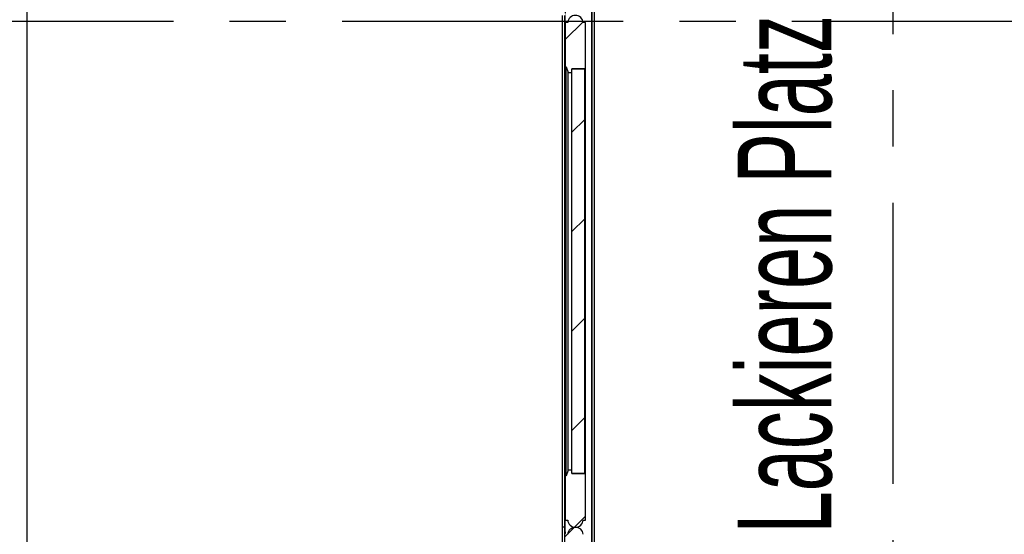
# Model space of a CAD drawing. Header units: millimetres. Extents: x 250 to 59450, y 0 to 41800.
# Tile 67 of 148: x 42300 to 44524, y 13902 to 15065. Entities that reach past the tile are written whole.
import ezdxf

# ---------------------------------------------------------------- set-up
doc = ezdxf.new("R2010")
doc.units = ezdxf.units.MM
doc.header["$LTSCALE"] = 50
for name, pattern in [('CENTER', [10.16, 6.35, -1.27, 1.27, -1.27]), ('CENTERX2', [20.32, 12.7, -2.54, 2.54, -2.54]), ('DOT2', [0.635, 0, -0.635])]:
    doc.linetypes.add(name, pattern=pattern)
for name, color, linetype in [('KONTUR', 7, 'Continuous'), ('MASS', 29, 'Continuous'), ('SCHNITT', 5, 'CENTER')]:
    doc.layers.add(name, color=color, linetype=linetype)
doc.styles.add('SLDTEXTSTYLE0', font='TXT', dxfattribs={"width": 0.605})
doc.dimstyles.new('SLDDIMSTYLE2', dxfattribs={"dimtxt": 128.415934, "dimasz": 100, "dimexe": 0, "dimexo": 0.0625, "dimgap": 32.103984, "dimtad": 1, "dimdec": 1, "dimrnd": 1e-09, "dimzin": 12, "dimdsep": 46, "dimtxsty": 'SLDTEXTSTYLE0', "dimsah": 1, "dimcen": 0.09, "dimadec": 0, "dimazin": 3, "dimtfac": 1, "dimtdec": 1, "dimtofl": 0, "dimtmove": 0, "dimatfit": 3, "dimfxl": 1, "dimfrac": 2, "dimtolj": 1, "dimtzin": 12, "dimarcsym": 0})

# ---------------------------------------------------------------- blocks, each defined once
blk = doc.blocks.new('Tor 3500_ 1 zu 2 offen')
at = {"layer": 'KONTUR', "color": 8, "linetype": 'DOT2', "true_color": 0x808080}
blk.add_line((0, 1000), (175000, 1000), dxfattribs=at)
blk = doc.blocks.new('_D_2')
at = {"layer": 'MASS'}
for p, q in [((42317.4, 16180.4), (42291.1, 16180.4)), ((42316.1, 16180.4), (42316.1, 12898.4)), ((42349.4, 12898.4), (42291.1, 12898.4))]:
    blk.add_line(p, q, dxfattribs=at)
for points in [[(42316.1, 16180.4), (42291.1, 16080.4), (42341.1, 16080.4)], [(42316.1, 12898.4), (42341.1, 12998.4), (42291.1, 12998.4)]]:
    blk.add_solid(points, dxfattribs=at)
at = {"layer": 'MASS', "char_height": 132.29, "attachment_point": 1, "rotation": 90, "style": 'SLDTEXTSTYLE0'}
for s, insert in [('3282', (42145.6, 14563.9)), ('Tor li.', (42145.6, 14122.9))]:
    blk.add_mtext(s, dxfattribs=dict(at, insert=insert))
blk = doc.blocks.new('_D_40')
at = {"layer": 'MASS'}
for p, q in [((43482.4, 16546.4), (41238.6, 16546.4)), ((41263.6, 16546.4), (41263.6, 12446.4)), ((43482.4, 12446.4), (41238.6, 12446.4))]:
    blk.add_line(p, q, dxfattribs=at)
for points in [[(41263.6, 16546.4), (41238.6, 16446.4), (41288.6, 16446.4)], [(41263.6, 12446.4), (41288.6, 12546.4), (41238.6, 12546.4)]]:
    blk.add_solid(points, dxfattribs=at)
at = {"layer": 'MASS', "insert": (41093.1, 14300.4), "char_height": 132.29, "attachment_point": 1, "rotation": 90, "style": 'SLDTEXTSTYLE0'}
blk.add_mtext('4100', dxfattribs=at)
blk = doc.blocks.new('_D_44')
at = {"layer": 'MASS'}
for p, q in [((43482.4, 16496.4), (41566.7, 16496.4)), ((41591.7, 12496.4), (41591.7, 16496.4)), ((43482.4, 12496.4), (41566.7, 12496.4))]:
    blk.add_line(p, q, dxfattribs=at)
for points in [[(41591.7, 16496.4), (41566.7, 16396.4), (41616.7, 16396.4)], [(41591.7, 12496.4), (41616.7, 12596.4), (41566.7, 12596.4)]]:
    blk.add_solid(points, dxfattribs=at)
at = {"layer": 'MASS', "insert": (41421.2, 14300.4), "char_height": 132.29, "attachment_point": 1, "rotation": 90, "style": 'SLDTEXTSTYLE0'}
blk.add_mtext('4000', dxfattribs=at)
blk = doc.blocks.new('_D_52')
at = {"layer": 'MASS'}
for p, q in [((43482.4, 16246.4), (41918.3, 16246.4)), ((41943.3, 12746.4), (41943.3, 16246.4)), ((43482.4, 12746.4), (41918.3, 12746.4))]:
    blk.add_line(p, q, dxfattribs=at)
for points in [[(41943.3, 16246.4), (41918.3, 16146.4), (41968.3, 16146.4)], [(41943.3, 12746.4), (41968.3, 12846.4), (41918.3, 12846.4)]]:
    blk.add_solid(points, dxfattribs=at)
at = {"layer": 'MASS', "insert": (41772.8, 14300.4), "char_height": 132.29, "attachment_point": 1, "rotation": 90, "style": 'SLDTEXTSTYLE0'}
blk.add_mtext('3500', dxfattribs=at)

msp = doc.modelspace()

# ---------------------------------------------------------------- hatches: boundary and pattern name
at = {"layer": 'SCHNITT', "linetype": 'Continuous', "lineweight": 18}
h = msp.add_hatch(dxfattribs=at)
h.set_pattern_fill('ANSI31', color=256, scale=50, angle=3e-322, style=0)
edge = h.paths.add_edge_path(flags=0)
edge.add_line((43539.09, 14945.38), (43547.36, 14945.38))
edge.add_line((43547.36, 14945.38), (43547.36, 14953.38))
edge.add_line((43547.36, 14953.38), (43576.36, 14953.38))
edge.add_line((43576.36, 14953.38), (43576.36, 14944.38))
edge.add_line((43576.36, 14944.38), (43578.35, 14944.38))
edge.add_line((43578.35, 14944.38), (43578.35, 14958.38))
edge.add_line((43578.35, 14958.38), (43578.36, 14958.38))
edge.add_line((43578.36, 14958.38), (43578.36, 15058.38))
edge.add_line((43578.36, 15058.38), (43572.86, 15058.38))
edge.add_arc((43555.36, 15056.81), 17.57, 5.12754, 174.87246)
edge.add_line((43537.86, 15058.38), (43532.36, 15058.38))
edge.add_line((43532.36, 15058.38), (43532.36, 14958.38))
edge.add_line((43532.36, 14958.38), (43534.36, 14958.38))
edge.add_line((43534.36, 14958.38), (43539.09, 14945.38))
h = msp.add_hatch(dxfattribs=at)
h.set_pattern_fill('ANSI31', color=256, scale=50, angle=3e-322, style=0)
h.paths.add_polyline_path([(43547.36, 14953.38), (43547.36, 14039.38), (43576.36, 14039.38), (43576.36, 14953.38)], flags=0)
h = msp.add_hatch(dxfattribs=at)
h.set_pattern_fill('ANSI31', color=256, scale=50, angle=3e-322, style=0)
edge = h.paths.add_edge_path(flags=0)
edge.add_line((43578.36, 14034.38), (43578.35, 14034.38))
edge.add_line((43578.35, 14034.38), (43578.35, 14048.38))
edge.add_line((43578.35, 14048.38), (43576.36, 14048.38))
edge.add_line((43576.36, 14048.38), (43576.36, 14039.38))
edge.add_line((43576.36, 14039.38), (43547.36, 14039.38))
edge.add_line((43547.36, 14039.38), (43547.36, 14047.38))
edge.add_line((43547.36, 14047.38), (43539.09, 14047.38))
edge.add_line((43539.09, 14047.38), (43534.36, 14034.38))
edge.add_line((43534.36, 14034.38), (43532.36, 14034.38))
edge.add_line((43532.36, 14034.38), (43532.36, 13934.38))
edge.add_line((43532.36, 13934.38), (43537.86, 13934.38))
edge.add_arc((43555.36, 13935.95), 17.57, 185.12754, 354.87246)
edge.add_line((43572.86, 13934.38), (43578.36, 13934.38))
edge.add_line((43578.36, 13934.38), (43578.36, 14034.38))
h = msp.add_hatch(dxfattribs=at)
h.set_pattern_fill('ANSI31', color=256, scale=50, angle=3e-322, style=0)
edge = h.paths.add_edge_path(flags=0)
edge.add_line((43532.36, 13902.38), (43532.36, 13802.38))
edge.add_line((43532.36, 13802.38), (43578.36, 13802.38))
edge.add_line((43578.36, 13802.38), (43578.36, 13902.38))
edge.add_line((43578.36, 13902.38), (43572.86, 13902.38))
edge.add_arc((43555.36, 13900.81), 17.57, 5.12754, 174.87246)
edge.add_line((43537.86, 13902.38), (43532.36, 13902.38))

# ---------------------------------------------------------------- linework, layer by layer
at = {"color": 7, "linetype": 'CENTERX2'}
for p, q in [((44272.36, 24811.38), (44272.36, 6286.38)), ((26772.36, 15061.38), (57647.36, 15061.38))]:
    msp.add_line(p, q, dxfattribs=at)
at = {"color": 250, "linetype": 'Continuous', "lineweight": 25, "true_color": 0x404040}
for p, q in [((43592.36, 12506.38), (43592.36, 16486.38)), ((43592.36, 16486.38), (43592.36, 12506.38))]:
    msp.add_line(p, q, dxfattribs=at)
at = {"color": 136, "linetype": 'Continuous', "lineweight": 25, "true_color": 0x008080}
msp.add_line((43597.36, 16481.38), (43597.36, 12511.38), dxfattribs=at)
at = {"color": 7, "linetype": 'Continuous', "lineweight": 25}
for p, q in [((43526.36, 13918.38), (43526.36, 15074.38)), ((43531.66, 13918.38), (43531.66, 15074.38)), ((43532.36, 15058.38), (43532.36, 15074.38)), ((43537.86, 15058.38), (43532.36, 15058.38)), ((43532.36, 15058.38), (43532.36, 14958.38)), ((43578.36, 15058.38), (43572.86, 15058.38)), ((43578.36, 14958.38), (43578.36, 15058.38)), ((43532.36, 14958.38), (43534.36, 14958.38)), ((43532.36, 14034.38), (43532.36, 14958.38)), ((43534.36, 14958.38), (43539.09, 14945.38)), ((43534.36, 14034.38), (43534.36, 14958.38)), ((43539.09, 14945.38), (43547.36, 14945.38)), ((43539.09, 14047.38), (43539.09, 14945.38)), ((43547.36, 14039.38), (43547.36, 14953.38)), ((43547.36, 14953.38), (43576.36, 14953.38)), ((43576.36, 14953.38), (43547.36, 14953.38)), ((43547.36, 14945.38), (43547.36, 14953.38)), ((43547.36, 14047.38), (43547.36, 14945.38)), ((43576.36, 14039.38), (43576.36, 14953.38)), ((43576.36, 14944.38), (43576.36, 14953.38)), ((43578.35, 14944.38), (43576.36, 14944.38)), ((43576.36, 14048.38), (43576.36, 14944.38)), ((43578.35, 14958.38), (43578.36, 14958.38)), ((43578.35, 14944.38), (43578.35, 14958.38)), ((43578.35, 14048.38), (43578.35, 14944.38)), ((43578.36, 14034.38), (43578.36, 14958.38)), ((43534.36, 14034.38), (43532.36, 14034.38)), ((43532.36, 14034.38), (43532.36, 13934.38)), ((43539.09, 14047.38), (43534.36, 14034.38)), ((43547.36, 14047.38), (43539.09, 14047.38)), ((43547.36, 14039.38), (43547.36, 14047.38)), ((43576.36, 14039.38), (43547.36, 14039.38)), ((43547.36, 14039.38), (43576.36, 14039.38)), ((43576.36, 14048.38), (43578.35, 14048.38)), ((43576.36, 14039.38), (43576.36, 14048.38)), ((43578.35, 14034.38), (43578.35, 14048.38)), ((43578.36, 14034.38), (43578.35, 14034.38)), ((43578.36, 13934.38), (43578.36, 14034.38)), ((43532.36, 13934.38), (43537.86, 13934.38)), ((43532.36, 13918.38), (43532.36, 13934.38)), ((43572.86, 13934.38), (43578.36, 13934.38)), ((43531.66, 13918.38), (43526.36, 13918.38)), ((43526.36, 13808.88), (43526.36, 13918.38)), ((43531.66, 13918.38), (43526.36, 13918.38)), ((43532.36, 13918.38), (43531.66, 13918.38)), ((43531.66, 13812.38), (43531.66, 13918.38)), ((43532.36, 13918.38), (43531.66, 13918.38)), ((43532.36, 13902.38), (43532.36, 13918.38))]:
    msp.add_line(p, q, dxfattribs=at)
for centre, start, end in [((43555.36, 15056.81), 5.12754, 174.87246), ((43555.36, 13935.95), 185.12754, 354.87246), ((43555.36, 13900.81), 5.12754, 174.87246)]:
    msp.add_arc(centre, 17.57, start, end, dxfattribs=at)

# ---------------------------------------------------------------- block references
at = {"color": 7, "linetype": 'Continuous', "xscale": 0.02, "yscale": 0.02, "zscale": 0.02, "rotation": 270.0000000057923}
msp.add_blockref('Tor 3500_ 1 zu 2 offen', (43512.36, 16246.38), dxfattribs=at)

# ---------------------------------------------------------------- texts
at = {"layer": 'SCHNITT', "color": 96, "true_color": 0x008000, "insert": (43921.82, 14561.14), "char_height": 211.6667, "attachment_point": 2, "rotation": 90, "style": 'SLDTEXTSTYLE0'}
msp.add_mtext('Lackieren Platz 5', dxfattribs=at)

# ---------------------------------------------------------------- dimensions: what is measured, and where the dimension line sits
at = {"layer": 'MASS'}
for base, p1, p2, picture, middle in [((41263.62, 12446.38), (43532.36, 16546.38), (43532.36, 12446.38), '_D_40', (41263.62, 14496.38)), ((41591.69, 16496.38), (43532.36, 12496.38), (43532.36, 16496.38), '_D_44', (41591.69, 14496.38)), ((41943.32, 16246.38), (43532.36, 12746.38), (43532.36, 16246.38), '_D_52', (41943.32, 14496.38))]:
    dim = msp.add_linear_dim(base=base, p1=p1, p2=p2, angle=90, dimstyle='SLDDIMSTYLE2', dxfattribs=at)
    dim.commit()
    dim.dimension.update_dxf_attribs({"geometry": picture, "text_midpoint": middle, "dimtype": 160})
dim = msp.add_linear_dim(base=(42316.1, 12898.38), p1=(42367.36, 16180.38), p2=(42399.36, 12898.38), angle=90, text='Tor li.<>', dimstyle='SLDDIMSTYLE2', dxfattribs=at)
dim.commit()
dim.dimension.update_dxf_attribs({"geometry": '_D_2', "text_midpoint": (42316.1, 14539.38), "dimtype": 160})

doc.saveas('drawing.dxf')
